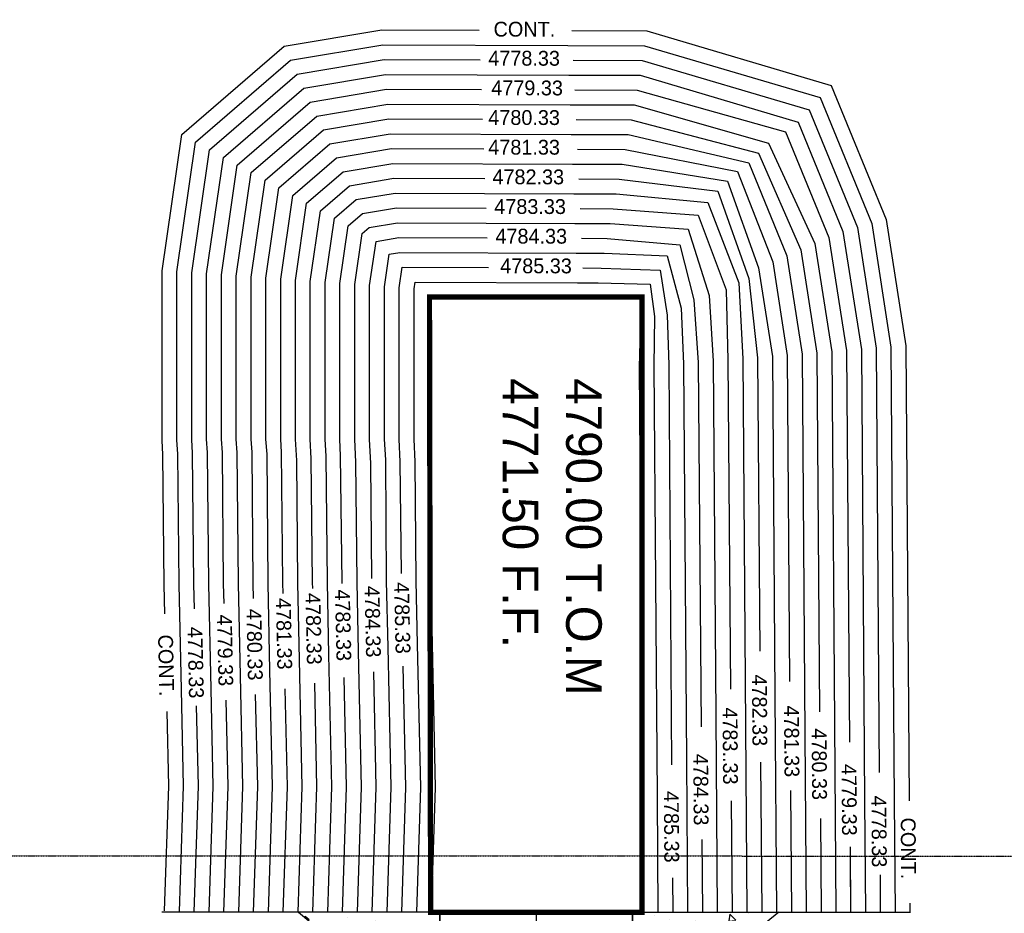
# Model space of a CAD drawing. Header units: inches. Extents: x -28195 to 9374, y -9633 to 28268.
# Tile 20 of 23: x 4812 to 6591, y 13204 to 14818. Entities that reach past the tile are written whole.
import ezdxf

# ---------------------------------------------------------------- set-up
doc = ezdxf.new("R2010")
doc.units = ezdxf.units.IN
doc.header["$MEASUREMENT"] = 0
doc.linetypes.add('DASHED', pattern=[0.75, 0.5, -0.25])
for name, color, linetype in [('A-FINTXT', 7, 'Continuous'), ('A-PR-BUNKER', 6, 'Continuous'), ('c-pr-contmin', 2, 'Continuous'), ('c-pr-contmjr', 4, 'Continuous'), ('C-PR-CULVERT', 6, 'Continuous'), ('c-pr-drive', 4, 'Continuous'), ('c-pr-gradpnts', 7, 'Continuous'), ('E-POWR-UNDR', 2, 'DASHED')]:
    doc.layers.add(name, color=color, linetype=linetype)
pattern_1 = [(320, (-788435.75, 566630.96), (-8.405381, -96.0739435), [10.04593, -110.505233]), (265, (-788435.75, 566630.96), (100.752929, 18.58515), [8.036744, -88.404186]), (10.4514, (-788436.45, 566622.95), (92.347487, -77.488865), [8.537727, -93.914997]), (316.1842, (-788408.96, 566630.96), (-22.170566, -142.952388), [15.068895, -165.75785]), (6.6356, (-788410.81, 566619.05), (130.478936, -125.194085), [12.80659, -140.872473]), (261.1842, (-788408.96, 566630.96), (130.479034, -125.193983), [12.055116, -132.60628]), (291, (-788415.66, 566617.565), (-53.929084, -79.953155), [10.04593, -110.505233]), (236, (-788415.66, 566617.57), (97.130757, -32.591051), [8.036744, -88.404186]), (341.4514, (-788420.15, 566610.9), (43.201585, -112.544239), [8.537727, -93.914997]), (307.5, (-788435.75, 566630.96), (44.5897125, -1.6287608), [0, -87.3326203, 0, -89.7436436, 0, -88.7390505]), (277.5, (-788435.75, 566630.96), (52.8297673, -35.237043), [0, -51.1672714, 0, -85.3234343, 0, -33.8212985]), (237.5, (-788435.75, 566660.83), (-3.0211289, -71.5032395), [0, -33.486434, 0, -104.4776746, 0, -138.6338375]), (227.5, (-788435.75, 566674.224), (13.4086356, -78.115301), [0, -43.5323644, 0, -69.3838916, 0, -98.4501165])]

msp = doc.modelspace()

# ---------------------------------------------------------------- hatches: boundary and pattern name
at = {"layer": 'c-pr-gradpnts'}
h = msp.add_hatch(dxfattribs=at)
h.set_pattern_fill('AR-CONC', color=256, scale=13.394574, angle=-90, style=0)
h.set_pattern_definition(pattern_1)
h.paths.add_polyline_path([(5316.2, 13205.8), (5571.4, 12992), (5571.4, 13205.8)])
h = msp.add_hatch(dxfattribs=at)
h.set_pattern_fill('AR-CONC', color=256, scale=13.394574, angle=-90, style=0)
h.set_pattern_definition(pattern_1)
h.paths.add_polyline_path([(6184.1, 13205.8), (5919.7, 12990.4), (5919.7, 13205.8)])

# ---------------------------------------------------------------- linework, layer by layer
at = {"layer": 'A-PR-BUNKER'}
for q in [(5069.2, 13205.8, -42848.2), (6422, 13205.8, 21143)]:
    msp.add_line((5745.6, 13205.8, -42848.2), q, dxfattribs=at)
at = {"layer": 'c-pr-contmin'}
for points, elevation in [([(5074.6, 13745.2), (5073.5, 13797.6), (5071.1, 14033.1), (5069.5, 14058.1), (5069.5, 14364.9), (5105, 14610.8), (5289.9, 14770.3), (5466.4, 14799.9), (5642.4, 14799.2)], 85238.7), ([(5810.2, 14798.8), (5945.2, 14798.2), (6278.5, 14699.7), (6377.9, 14457.6), (6413.4, 14229.1), (6419.5, 13406.9)], 85238.7), ([(5104.4, 13608.4), (5100.3, 13798), (5097.9, 14034.1), (5096.2, 14059), (5096.2, 14362.9), (5130.1, 14597), (5301.7, 14745.1), (5468.6, 14773.1), (5802.4, 14772)], 85238.7), ([(5802.4, 14772), (5941.2, 14771.4), (6258.6, 14677.6), (6351.9, 14450.3), (6386.6, 14226.9), (6392.7, 13406.7)], 85238.7), ([(5128, 13754.3), (5127, 13798.4), (5124.7, 14035.2), (5123, 14059.9), (5123, 14361), (5155.2, 14583.3), (5313.6, 14719.9), (5470.7, 14746.3), (5644.5, 14745.7)], 85238.7), ([(5128, 13754.3), (5127, 13798.4), (5124.7, 14035.2), (5123, 14059.9), (5123, 14361), (5155.2, 14583.3), (5313.6, 14719.9), (5470.7, 14746.3), (5644.5, 14745.7)], 85238.7), ([(5812.6, 14745.2), (5937.3, 14744.7), (6238.7, 14655.6), (6325.9, 14443.1), (6359.9, 14224.8), (6365.5, 13458.4)], 85238.7), ([(5157.9, 13609.5), (5153.8, 13798.8), (5151.4, 14036.2), (5149.8, 14060.8), (5149.8, 14312.6), (5149.8, 14359.1), (5180.3, 14569.5), (5325.4, 14694.7), (5472.9, 14719.5), (5804.6, 14718.4)], 85238.7), ([(5804.6, 14718.4), (5933.4, 14717.9), (6218.7, 14633.5), (6299.9, 14435.8), (6333.1, 14222.6), (6339.1, 13406.3)], 85238.7), ([(5181.4, 13763.4), (5180.6, 13799.2), (5178.4, 14036.2), (5176.6, 14060.8), (5176.6, 14312.6), (5176.6, 14357.2), (5205.3, 14555.8), (5337.2, 14669.6), (5475.1, 14692.7), (5646.6, 14692.1)], 85252.1), ([(5815.1, 14691.5), (5927.9, 14691.1), (6195.8, 14615.7), (6274.5, 14424.9), (6306.3, 14220.5), (6311.5, 13513.1)], 85252.1), ([(5211, 13632.8), (5207.4, 13799.7), (5205.3, 14036.2), (5203.4, 14060.8), (5203.4, 14312.6), (5203.4, 14355.2), (5230.4, 14542.1), (5349, 14644.4), (5477.3, 14665.9), (5806.7, 14664.9)], 85265.5), ([(5806.7, 14664.9), (5922.5, 14664.3), (6165.3, 14595.3), (6249.1, 14413.9), (6279.5, 14218.3), (6285.1, 13462.2)], 85265.5), ([(5234.8, 13772.5), (5234.2, 13800.1), (5232.2, 14037), (5230.2, 14060.8), (5230.2, 14312.6), (5230.2, 14353.3), (5255.5, 14528.3), (5360.9, 14619.2), (5479.5, 14639.1), (5648.7, 14638.5)], 85278.9), ([(5817.5, 14637.9), (5917.1, 14637.6), (6147.5, 14577.5), (6223.7, 14402.9), (6252.7, 14216.2), (6257.5, 13567.8)], 85278.9), ([(5264.4, 13642.5), (5261, 13800.5), (5259.1, 14033.7), (5257, 14060.8), (5257, 14312.6), (5257, 14351.4), (5280.6, 14514.6), (5372.7, 14594), (5481.8, 14612.4), (5808.9, 14611.3)], 85292.3), ([(5808.9, 14611.3), (5911.6, 14610.8), (6129.7, 14559.7), (6198.3, 14392), (6226, 14214), (6231, 13527.3)], 85292.3), ([(5317.6, 13662), (5314.5, 13801.3), (5313, 14022.3), (5310.6, 14060.8), (5310.6, 14312.6), (5310.6, 14347.5), (5330.7, 14487.1), (5396.4, 14543.7), (5486.2, 14558.8), (5811.1, 14557.7)], 85319.1), ([(5811.1, 14557.7), (5900.8, 14557.2), (6091.5, 14526.6), (6147.5, 14370), (6172.4, 14209.7), (6176.9, 13596)], 85319.1), ([(5341.6, 13790.7), (5341.3, 13801.7), (5339.1, 14025.6), (5337.3, 14060.8), (5337.3, 14312.6), (5337.3, 14345.6), (5355.8, 14473.3), (5408.2, 14518.5), (5488.4, 14532), (5652.8, 14531.4)], 85332.5), ([(5822.3, 14530.7), (5895.3, 14530.4), (6073.7, 14508.7), (6129.7, 14350.8), (6145.6, 14207.6), (6149.6, 13677.3)], 85332.5), ([(5371, 13671), (5368.1, 13802.1), (5366, 14029.7), (5364.1, 14060.8), (5364.1, 14312.6), (5364.1, 14343.7), (5380.9, 14459.6), (5420, 14493.3), (5490.6, 14505.2), (5813.3, 14504.1)], 85345.9), ([(5813.3, 14504.1), (5889.9, 14503.7), (6055.8, 14488.3), (6111.8, 14343.2), (6118.9, 14205.5), (6123.2, 13624.6)], 85345.9), ([(5395, 13799.8), (5394.9, 13802.5), (5392.1, 14030.5), (5390.9, 14060.8), (5390.9, 14312.6), (5390.9, 14341.7), (5406, 14445.8), (5431.8, 14468.1), (5492.8, 14478.4), (5654.9, 14477.8)], 85359.3), ([(5824.8, 14477.1), (5884.5, 14476.9), (6038, 14465.4), (6088.9, 14330.4), (6092.1, 14203.3), (6096.5, 13609)], 85359.3), ([(5424.4, 13676.8), (5421.7, 13803), (5419.8, 14019), (5417.7, 14060.8), (5417.7, 14312.6), (5417.7, 14339.8), (5431.1, 14432.1), (5443.7, 14443), (5495, 14451.6), (5815.5, 14450.5)], 85372.7), ([(5815.5, 14450.5), (5879, 14450.1), (6020.2, 14440), (6058.4, 14320.2), (6065.3, 14201.2), (6070, 13560.8)], 85372.7), ([(5448.4, 13808.9), (5446.8, 14016.6), (5444.5, 14060.8), (5444.5, 14312.6), (5444.5, 14337.9), (5456.1, 14417.9), (5497.2, 14424.8), (5657, 14424.2)], 85386), ([(5827.2, 14423.5), (5873.6, 14423.3), (6004.9, 14411.9), (6030.4, 14312.6), (6038.5, 14199), (6043.4, 13540.8)], 85386), ([(5477.8, 13684.7), (5475.3, 13803.8), (5473.7, 14023.1), (5471.3, 14060.8), (5471.3, 14312.6), (5471.3, 14336), (5479.8, 14394.7), (5499.4, 14398), (5817.7, 14396.9)], 85399.4), ([(5817.7, 14396.9), (5868.2, 14396.5), (5982, 14391.6), (6007.5, 14297.3), (6011.7, 14196.9), (6017.1, 13480.8)], 85399.4), ([(5501.9, 13818), (5499.8, 14019.9), (5498.1, 14060.8), (5498.1, 14312.6), (5498.1, 14334), (5503.5, 14371.2), (5659.1, 14370.6)], 85412.8), ([(5829.6, 14369.9), (5862.7, 14369.8), (5969.3, 14366.1), (5982, 14284.6), (5985, 14194.7), (5990.3, 13472.5)], 85412.8), ([(5531.3, 13690.5), (5528.8, 13804.6), (5526.7, 14019.9), (5524.9, 14060.8), (5524.9, 14312.6), (5524.9, 14332.1), (5526.6, 14344.4), (5819.9, 14343.3)], 85426.2), ([(5819.9, 14343.3), (5857.3, 14343), (5951.5, 14340.6), (5959.1, 14282), (5958.2, 14192.6), (5964, 13414.2)], 85426.2), ([(5556.4, 13205.8), (5563.7, 13431.2), (5555.6, 13805), (5553.6, 14032.9), (5551.7, 14060.8), (5551.7, 14312.6), (5551.7, 14317.5), (5851.9, 14316.2), (5936.5, 14317.5), (5933.7, 14259.1), (5931.4, 14190.5), (5938.7, 13205.8)], 85439.6), ([(5476, 13205.8), (5483.3, 13431.6), (5477.8, 13684.7)], 85399.4), ([(5529.6, 13205.8), (5536.9, 13431.3), (5531.3, 13690.5)], 85426.2), ([(5368.8, 13205.8), (5376.2, 13432.2), (5371, 13671)], 85345.9), ([(5422.4, 13205.8), (5429.7, 13431.9), (5424.4, 13676.8)], 85372.7), ([(5315.2, 13205.8), (5322.6, 13432.5), (5317.6, 13662)], 85319.1), ([(5502.8, 13205.8), (5510.1, 13431.5), (5505.4, 13650.2)], 85412.8), ([(5208, 13205.8), (5215.4, 13433), (5211, 13632.8)], 85265.5), ([(5261.6, 13205.8), (5269, 13432.8), (5264.4, 13642.5)], 85292.3), ([(5395.6, 13205.8), (5402.9, 13432), (5398.7, 13629.8)], 85359.3), ([(5449.2, 13205.8), (5456.5, 13431.8), (5452, 13640)], 85386), ([(5342, 13205.8), (5349.4, 13432.3), (5345.3, 13619.6)], 85332.5), ([(6123.2, 13624.6), (6126.3, 13205.8)], 85386), ([(5100.8, 13207.5), (5108.2, 13433.6), (5104.4, 13608.4)], 85238.7), ([(5154.4, 13205.8), (5161.8, 13433.3), (5157.9, 13609.5)], 85238.7), ([(5234.8, 13205.8), (5242.2, 13432.9), (5238.5, 13599.1)], 85278.9), ([(6176.9, 13596), (6179.8, 13205.8)], 85319.1), ([(5127.6, 13206.7), (5135, 13433.5), (5131.8, 13578.7)], 85238.7), ([(5181.2, 13205.8), (5188.6, 13433.2), (5185.2, 13588.9)], 85252.1), ([(5074.1, 13208.4), (5081.4, 13433.8), (5078.4, 13568.4)], 85238.7), ([(6070, 13560.8), (6072.7, 13205.8)], 85372.7), ([(6231, 13527.3), (6233.4, 13205.8)], 85292.3), ([(6017.1, 13480.8), (6019.1, 13205.8)], 85399.4), ([(6151, 13476.8), (6153, 13205.8)], 85332.5), ([(6285.1, 13462.2), (6287, 13205.8)], 85265.5), ([(5964, 13414.2), (5965.5, 13205.8)], 85426.2), ([(6098, 13407.2), (6099.5, 13205.8)], 85359.3), ([(6339.1, 13406.3), (6340.6, 13205.8)], 85238.7), ([(6392.7, 13406.7), (6394.1, 13206.2)], 85238.7), ([(6259, 13375), (6260.2, 13205.8)], 85278.9), ([(6044.9, 13337.5), (6045.9, 13205.8)], 85386), ([(6312.9, 13324.1), (6313.8, 13205.8)], 85252.1), ([(6313.1, 13297), (6313.8, 13205.6)], 85238.7), ([(6313.1, 13297), (6313.8, 13205.6)], 85238.7), ([(5991.8, 13267.9), (5992.3, 13205.8)], 85412.8), ([(6366.9, 13273.2), (6367.4, 13206)], 85238.7), ([(6420.8, 13222.3), (6420.9, 13206.4)], 85238.7)]:
    msp.add_lwpolyline(points, dxfattribs=dict(at, elevation=elevation))
at = {"layer": 'c-pr-contmjr', "elevation": 85305.7}
for points in [[(5288.2, 13781.6), (5287.8, 13800.9), (5285.2, 14037), (5283.8, 14060.8), (5283.8, 14312.6), (5283.8, 14349.5), (5305.7, 14500.8), (5384.5, 14568.9), (5484, 14585.6), (5650.7, 14584.9)], [(5819.9, 14584.3), (5906.2, 14584), (6109.3, 14544.4), (6172.9, 14381), (6199.2, 14211.9), (6203.5, 13622.6)], [(5288.4, 13205.8), (5295.8, 13432.6), (5291.9, 13609.3)], [(6205, 13425.9), (6206.6, 13205.8)]]:
    msp.add_lwpolyline(points, dxfattribs=at)
at = {"layer": 'C-PR-CULVERT'}
for p, q in [((5554.7, 13205.8, -42848.2), (5554.7, 14317.5, -42848.2)), ((5554.7, 14317.5, -42848.2), (5936.5, 14317.5, -42848.2)), ((5936.5, 13205.8, -42848.2), (5936.5, 14317.5, -42848.2)), ((5571.4, 13205.8, -42848.2), (5973.3, 13205.8, -42848.2))]:
    msp.add_line(p, q, dxfattribs=at)
at = {"layer": 'C-PR-CULVERT', "const_width": 9.51, "elevation": -42848.2}
msp.add_lwpolyline([(5936.5, 13205.8), (5554.7, 13205.8), (5552.7, 14317.5), (5936.5, 14317.5)], close=True, dxfattribs=at)
at = {"layer": 'c-pr-drive'}
for p, q in [((5571.4, 13205.8, -42848.2), (5569.6, 12251, -42848.2)), ((5745.6, 13205.8, -42848.2), (5742.2, 12251.5, 24909.3)), ((5919.7, 13205.8, -42848.2), (5917.8, 12251.9, -42848.2))]:
    msp.add_line(p, q, dxfattribs=at)
at = {"layer": 'c-pr-drive', "elevation": -42848.2}
for points in [[(5316.2, 13205.8), (5571.4, 12992), (5571.4, 13205.8)], [(6184.1, 13205.8), (5919.7, 12990.4), (5919.7, 13205.8)]]:
    msp.add_lwpolyline(points, close=True, dxfattribs=at)
at = {"layer": 'E-POWR-UNDR', "color": 7, "linetype": 'DASHED'}
msp.add_line((4622.1, 13307.9), (7755.6, 13307.1, 85634.7), dxfattribs=at)

# ---------------------------------------------------------------- texts
at = {"layer": 'A-FINTXT'}
for s, p in [('4771.50 F.F.', (5685, 14170.8, 85435.9)), ('4790.00 T.O.M', (5799.6, 14170.8, 85435.9))]:
    msp.add_text(s, height=64.294, rotation=270, dxfattribs=at).set_placement(p)
at = {"layer": 'c-pr-contmin', "char_height": 26.79, "attachment_point": 5}
for s, insert, rotation in [('CONT.', (5724.2, 14801, 21293), 359.8883), ('4778.33', (5723.7, 14748.6, 21092.1), 359.8883), ('4779.33', (5729.1, 14695, 21118.9), 359.8883), ('4780.33', (5723.7, 14641.5, 21145.7), 359.8883), ('4782.33', (5731.2, 14534.3, 21199.3), 359.8883), ('4783.33', (5734.5, 14480.7, 21226), 359.8883), ('4784.33', (5736.6, 14427.1, 21252.8), 359.8883), ('4785.33', (5745.2, 14373.5, 21279.6), 359.8883), ('4784.33', (5450, 13731, 21266.2), 271.2444), ('4785.33', (5503.4, 13737.5, 21293), 271.2444), ('4782.33', (5343.1, 13718, 21212.6), 271.2444), ('4783.33', (5396.5, 13724.5, 21239.4), 271.2444), ('4780.33', (5236.5, 13689.4, 21159.1), 271.2444), ('4779.33', (5183.2, 13679.1, 21132.3), 271.2444), ('4778.33', (5130, 13657.1, 21105.5), 271.2444), ('CONT.', (5076.6, 13651.9, 21306.4), 271.2444), ('4782.33', (6149.1, 13570.7, 21199.3), 270.4242), ('4783..33', (6096, 13506.3, 21226), 270.4244), ('4780.33', (6257, 13473.4, 21145.7), 270.4231), ('4784.33', (6043, 13427.5, 21252.8), 270.425), ('4779.33', (6311, 13409, 21118.9), 270.4228), ('4785.33', (5989.9, 13360.3, 21279.6), 270.4256), ('4778.33', (6365, 13351.8, 21092.1), 270.4222), ('CONT.', (6417.9, 13321.3, 85434.3), 270.4222)]:
    msp.add_mtext(s, dxfattribs=dict(at, insert=insert, rotation=rotation))
at = {"layer": 'c-pr-contmjr', "char_height": 26.79, "attachment_point": 5}
for insert, rotation in [((5723.7, 14587.9, 21172.5), 359.8883), ((5289.7, 13709, 21185.9), 271.2444), ((6207.1, 13514.7, 21293), 270.4236)]:
    msp.add_mtext('4781.33', dxfattribs=dict(at, insert=insert, rotation=rotation))

doc.saveas('drawing.dxf')
